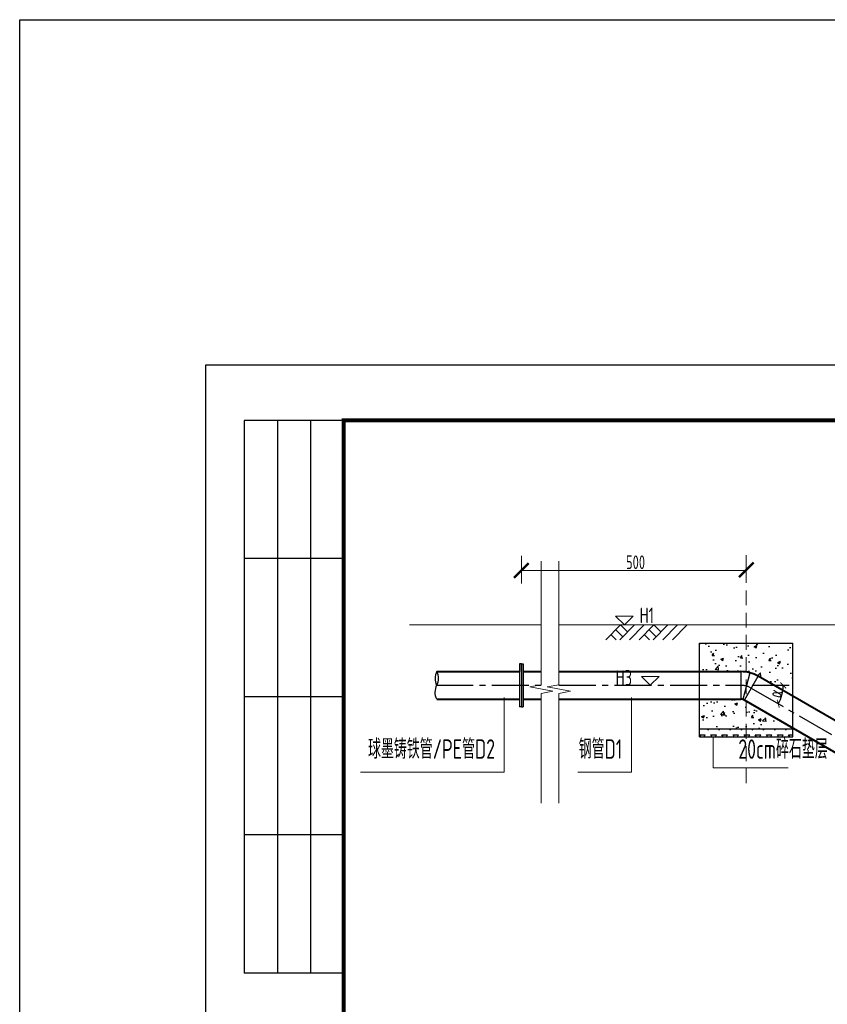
# Model space of a CAD drawing. Extents: x -493406 to 788281, y -294927 to -108123.
# Tile 5 of 7: x 451460 to 453536, y -286440 to -283910. Entities that reach past the tile are written whole.
import ezdxf
from ezdxf.enums import TextEntityAlignment as Align

# ---------------------------------------------------------------- set-up
doc = ezdxf.new("R2010")
doc.units = 0
for name, pattern in [('ACAD_ISO02W100', [15, 12, -3]), ('CENTER2', [28.575, 19.05, -3.175, 3.175, -3.175]), ('DASHED', [19.05, 12.7, -6.35])]:
    doc.linetypes.add(name, pattern=pattern)
for name, color, linetype in [('GPSCOMMON', 7, 'Continuous'), ('pp-com', 7, 'Continuous'), ('管道中心线', 6, 'CENTER2')]:
    doc.layers.add(name, color=color, linetype=linetype)
for name, color, linetype, lineweight in [('标注', 4, 'Continuous', 13), ('河口线', 4, 'ACAD_ISO02W100', 70), ('管线', 1, 'Continuous', 25), ('管道', 1, 'Continuous', 25), ('细线', 7, 'Continuous', 20)]:
    doc.layers.add(name, color=color, linetype=linetype, lineweight=lineweight)
doc.styles.add('gpshz', font='tssdeng.shx', dxfattribs={"width": 0.7, "bigfont": 'tssdchn.shx'})
doc.styles.add('图签', font='txt', dxfattribs={"width": 0.66})
doc.dimstyles.new('副本 1bi50', dxfattribs={"dimtxt": 35, "dimasz": 15, "dimexe": 15, "dimexo": 15, "dimgap": 0.01, "dimtad": 1, "dimdec": 0, "dimlfac": 0.014286, "dimdsep": 46, "dimtxsty": 'gpshz', "dimblk": 'ARCHTICK', "dimcen": 2.5, "dimclrd": 256, "dimclre": 256, "dimclrt": 256, "dimadec": 0, "dimazin": 0, "dimtfac": 1, "dimtdec": 0, "dimtmove": 2, "dimatfit": 0, "dimfxl": 0, "dimlwd": -1, "dimlwe": -1, "dimarcsym": 0})

# ---------------------------------------------------------------- blocks, each defined once
blk = doc.blocks.new('_ArchTick')
at = {"color": 0, "linetype": 'ByBlock', "const_width": 0.15}
blk.add_lwpolyline([(-0.5, -0.5), (0.5, 0.5)], dxfattribs=at)
blk = doc.blocks.new('*D80')
at = {"layer": 'Defpoints', "color": 0}
for p in [(453340.6, -285627.9), (453736.4, -285872.9), (453801.7, -285894.1), (453828.1, -285901), (454869.7, -285901.4)]:
    blk.add_point(p, dxfattribs=at)
at = {"layer": 'GPSCOMMON'}
blk.add_line((453798.6, -285901), (453716.4, -285901), dxfattribs=at)
blk.add_arc((453813.6, -285901), 82.2, 150, 179.9821, dxfattribs=at)
at = {"layer": 'GPSCOMMON', "xscale": 15, "yscale": 15, "zscale": 15}
for p, rotation in [((453742.5, -285859.9), 59.9999999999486), ((453731.4, -285901), 269.9821296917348)]:
    blk.add_blockref('_ArchTick', p, dxfattribs=dict(at, rotation=rotation))
at = {"layer": 'GPSCOMMON', "insert": (453712, -285875.2), "char_height": 35, "attachment_point": 5, "rotation": 75.7425, "style": 'gpshz'}
blk.add_mtext('α', dxfattribs=at)
blk = doc.blocks.new('*D81')
at = {"layer": 'Defpoints', "color": 0}
for p in [(452846.4, -285620.7), (453313.6, -285620.7), (453340.6, -285627.9), (453417.3, -285653.2), (453801.7, -285894.1)]:
    blk.add_point(p, dxfattribs=at)
at = {"layer": 'GPSCOMMON'}
blk.add_line((453343.1, -285620.7), (453438.1, -285620.7), dxfattribs=at)
blk.add_arc((453328.1, -285620.7), 95, 330, 0, dxfattribs=at)
at = {"layer": 'GPSCOMMON', "xscale": 15, "yscale": 15, "zscale": 15}
for p, rotation in [((453423.1, -285620.7), 89.99999999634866), ((453410.3, -285668.2), 240.0000000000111)]:
    blk.add_blockref('_ArchTick', p, dxfattribs=dict(at, rotation=rotation))
at = {"layer": 'GPSCOMMON', "insert": (453402.9, -285640.8), "char_height": 35, "attachment_point": 5, "rotation": 75, "style": 'gpshz'}
blk.add_mtext('α', dxfattribs=at)
blk = doc.blocks.new('*U69')
at = {"color": 0}
for p, q in [((7, 287), (7, 187)), ((25, 287), (7, 287)), ((13, 287), (13, 187)), ((19, 287), (19, 187)), ((25, 262), (7, 262)), ((25, 237), (7, 237)), ((25, 212), (7, 212)), ((25, 187), (7, 187))]:
    blk.add_line(p, q, dxfattribs=at)
blk.add_lwpolyline([(0, 0), (420, 0), (420, 297), (0, 297)], close=True, dxfattribs=at)
at = {"color": 0, "const_width": 0.75}
blk.add_lwpolyline([(410, 10), (410, 287), (25, 287), (25, 10), (410, 10)], dxfattribs=at)
at = {"color": 0, "linetype": 'Continuous', "style": '图签', "flags": 8}
for tag, width, p, p2 in [('设计总负责', 0.611046, (130.25, 28.99), (141.11, 28.99)), ('工程名称', 2.988281, (283.25, 28.99), (325.75, 28.99)), ('图纸编号', 2.575163, (345.13, 28.99), (381.76, 28.99)), ('子项名称', 2.988281, (283.25, 20.99), (325.75, 20.99))]:
    blk.add_attdef(tag, text='', height=2.5, dxfattribs=dict(at, width=width)).set_placement(p, p2, align=Align.FIT)
at = {"color": 0, "linetype": 'Continuous', "ltscale": 0.055, "style": '图签', "flags": 8}
for tag, width, p, p2 in [('审定', 1.617188, (172.25, 28.99), (183.75, 28.99)), ('设计', 1.617188, (214.25, 28.99), (225.75, 28.99)), ('工程编号', 0.738284, (256.25, 28.99), (266.75, 28.99)), ('版本', 1.530605, (397.87, 28.99), (408.75, 28.99)), ('设计负责', 0.763807, (130.25, 20.99), (141.11, 20.99)), ('审核', 1.617188, (172.25, 20.99), (183.75, 20.99)), ('注册工程师', 0.646875, (214.25, 20.99), (225.75, 20.99)), ('图纸比例', 0.738284, (256.25, 20.99), (266.75, 20.99)), ('专业负责', 0.763807, (130.25, 12.65), (141.11, 12.65)), ('校核', 1.617188, (172.25, 12.65), (183.75, 12.65)), ('注册建筑师', 0.646875, (214.25, 12.65), (225.75, 12.65)), ('出图日期', 0.738284, (256.25, 12.65), (266.75, 12.65))]:
    blk.add_attdef(tag, text='', height=2.5, dxfattribs=dict(at, width=width)).set_placement(p, p2, align=Align.FIT)
at = {"color": 0, "linetype": 'Continuous', "style": '图签'}
for tag, p, width in [('设计证书', (43.26, 16.37), 1.55), ('咨询证书', (43.26, 12.88), 0.9)]:
    blk.add_attdef(tag, p, '', height=2, dxfattribs=dict(at, width=width))
at = {"color": 0, "linetype": 'Continuous', "style": '图签', "width": 0.85}
for tag, height, p in [('图纸名称_2_1', 2.2, (305.02, 15.12)), ('图纸名称_1_1', 2.5, (305.02, 13.35)), ('图纸名称_2_2', 2.2, (305.02, 11.51))]:
    blk.add_attdef(tag, text='', height=height, dxfattribs=at).set_placement(p, align=Align.CENTER)
blk = doc.blocks.new('20180504.1607550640')
at = {"layer": 'GPSCOMMON', "ltscale": 1.5}
h = blk.add_hatch(dxfattribs=at)
h.set_pattern_fill('AR-CONC', color=256, scale=0.4, style=0)
h.set_pattern_definition([(50, (-20210.14, -127578.82), (72.8738676, -6.375634), [7.62, -83.82]), (355, (-20210.14, -127578.82), (-14.097369, 76.422738), [6.096, -67.056234]), (100.451445, (-20204.07, -127579.35), (58.776499, 70.047101), [6.476004, -71.236098]), (46.1842, (-20210.14, -127558.5), (108.431616, -16.816931), [11.43, -125.73]), (96.635558, (-20201.1, -127559.9), (94.961654, 98.97045), [9.71401, -106.854243]), (351.18415, (-20210.14, -127558.5), (94.961654, 98.97045), [9.143987, -100.583893]), (21, (-20199.98, -127563.58), (60.6457565, -40.906079), [7.62, -83.82]), (326, (-20199.98, -127563.58), (24.720811, 73.675186), [6.096, -67.056]), (71.451445, (-20194.926, -127566.99), (85.366568, 32.769108), [6.476004, -71.235975]), (37.5, (-20210.14, -127578.822), (1.2354413, 33.8220155), [0, -66.2432, 0, -68.072, 0, -67.31]), (7.5, (-20210.14, -127578.822), (26.727865, 40.07223), [0, -38.8112, 0, -64.7192, 0, -25.654]), (327.5, (-20232.797, -127578.822), (54.236238, -2.2914976), [0, -25.4, 0, -79.248, 0, -105.156]), (317.5, (-20242.957, -127578.82), (59.2516726, 10.1705964), [0, -33.02, 0, -52.6288, 0, -74.676])])
h.paths.add_polyline_path([(453328.15, -285512.71), (453208.19, -285512.71), (453208.19, -285585.53), (453314.17, -285585.53, -0.0392203), (453328.15, -285586.63)])
h.paths.add_polyline_path([(453448.19, -285512.71), (453328.15, -285512.71), (453328.15, -285586.63, -0.0919574), (453358.92, -285597.52), (453448.19, -285649.06)])
h.paths.add_polyline_path([(453328.15, -285661.73), (453323.42, -285659.01, 0.1316525), (453314.17, -285656.53), (453208.19, -285656.53), (453208.19, -285732.71), (453328.15, -285732.71)])
h.paths.add_polyline_path([(453328.15, -285661.73), (453328.15, -285732.71), (453448.19, -285732.71), (453448.19, -285731.04)])
at = {"layer": 'GPSCOMMON'}
h = blk.add_hatch(dxfattribs=at)
h.set_pattern_fill('TRIANG', color=256, scale=3, style=0)
h.set_pattern_definition([(60, (-5770.372, -123199.535), (-14.2875, 24.7466759), [14.2875, -14.2875]), (120, (-5770.372, -123199.535), (-28.575, 2e-08), [14.2875, -14.2875]), (0, (-5777.516, -123187.162), (14.2875, 24.7466759), [14.2875, -14.2875])])
h.paths.add_polyline_path([(453328.15, -285732.71), (453208.19, -285732.71), (453208.19, -285752.71), (453328.15, -285752.71)])
h.paths.add_polyline_path([(453448.19, -285732.71), (453328.15, -285732.71), (453328.15, -285752.71), (453448.19, -285752.71)])
for p, q in [((453208.19, -285752.71, 2191.06), (453208.19, -285512.71, 2191.06)), ((453208.19, -285512.71, 2191.06), (453448.19, -285512.71, 2191.06)), ((453448.19, -285752.71, 2191.06), (453448.19, -285512.71, 2191.06)), ((452749.96, -285565.53, -415.89), (452744.96, -285565.53, -415.89)), ((452744.96, -285565.53, -415.89), (452744.96, -285675.88, -415.89)), ((452749.96, -285565.53, -415.89), (452749.96, -285675.88, -415.89)), ((452749.96, -285585.53, -415.89), (452749.96, -285565.53, -415.89)), ((452749.96, -285565.53, -415.89), (452754.96, -285565.53, -415.89)), ((452754.96, -285565.53, -415.89), (452754.96, -285675.88, -415.89)), ((452749.96, -285675.88, -415.89), (452744.96, -285675.88, -415.89)), ((452749.96, -285675.88, -415.89), (452754.96, -285675.88, -415.89)), ((453208.19, -285732.71, 2191.06), (453448.19, -285732.71, 2191.06)), ((453208.19, -285752.71, 2191.06), (453448.19, -285752.71, 2191.06))]:
    blk.add_line(p, q, dxfattribs=at)
blk.add_lwpolyline([(451460.3, -283910.4), (458292.3, -283910.4), (458292.3, -294926.9), (451460.3, -294926.9)], close=True, dxfattribs=at)
for centre, radius, start, end in [((452566.32, -285603.52, -423.94), 38.21, 151.90489, 206.71523), ((452501.94, -285602.75, -423.94), 35.18, 329.30766, 29.31246), ((452565.9, -285638.7, -423.94), 38.21, 151.90489, 206.71523)]:
    blk.add_arc(centre, radius, start, end, dxfattribs=at)
at = {"layer": '标注'}
for p, q in [((452749.96, -285359.48, -415.89), (452749.96, -285288.18, -415.89)), ((452749.96, -285345.58, 2199.11), (452749.96, -285288.18, 2199.11)), ((452801.26, -285619.34, 1767.12), (452801.26, -285301.92, 1767.12)), ((452846.36, -285619.34, 1767.12), (452846.36, -285301.92, 1767.12)), ((453328.15, -285357.83, -415.89), (453328.15, -285286.53, -415.89)), ((453328.15, -285343.93, 2199.11), (453328.15, -285286.53, 2199.11)), ((452749.81, -285325.33), (453328.65, -285325.33)), ((452749.96, -285325.68), (452750.66, -285324.98)), ((452750.31, -285331.3), (452750.31, -285324.83)), ((453327.8, -285325.68), (453328.5, -285324.98)), ((453328.15, -285326.25), (453328.15, -285324.83)), ((453037.4, -285442.76, -424.79), (452991.87, -285442.76, -424.79)), ((452991.87, -285442.76, -424.79), (453014.64, -285465.53, -424.79)), ((453014.64, -285465.53, -424.79), (453037.4, -285442.76, -424.79)), ((453005.06, -285465.53, -847.88), (452966.97, -285503.62, -847.88)), ((452992.6, -285477.99, -847.88), (453010.49, -285495.87, -847.88)), ((453040.84, -285465.53, -847.88), (453002.74, -285503.62, -847.88)), ((453005.06, -285465.53, -847.88), (453022.95, -285483.41, -847.88)), ((453018.76, -285465.53, -424.79), (453273.62, -285465.53, -424.79)), ((453065.75, -285465.53, -847.88), (453027.66, -285503.62, -847.88)), ((453090.67, -285465.53, -847.88), (453052.57, -285503.62, -847.88)), ((453078.21, -285477.99, -847.88), (453096.1, -285495.87, -847.88)), ((453126.44, -285465.53, -847.88), (453088.35, -285503.62, -847.88)), ((453090.67, -285465.53, -847.88), (453108.56, -285483.41, -847.88)), ((453151.36, -285465.53, -847.88), (453113.26, -285503.62, -847.88)), ((453176.28, -285465.53, -847.88), (453138.18, -285503.62, -847.88)), ((452980.14, -285490.44, -847.88), (452993.32, -285503.62, -847.88)), ((453065.75, -285490.44, -847.88), (453078.93, -285503.62, -847.88)), ((453081.2, -285620.7, -423.94), (453058.44, -285597.94, -423.94)), ((453058.44, -285597.94, -423.94), (453103.96, -285597.94, -423.94)), ((453103.96, -285597.94, -423.94), (453081.2, -285620.7, -423.94)), ((452801.26, -285619.34, 1767.12), (452771.47, -285624.89, 1767.12)), ((452831.05, -285636, 1767.12), (452771.47, -285624.89, 1767.12)), ((452831.05, -285636, 1767.12), (452801.26, -285641.55, 1767.12)), ((452846.36, -285619.34, 1767.12), (452816.57, -285624.89, 1767.12)), ((452876.15, -285636, 1767.12), (452816.57, -285624.89, 1767.12)), ((452876.15, -285636, 1767.12), (452846.36, -285641.55, 1767.12)), ((452705.76, -285843.82, 2191.06), (452705.76, -285652.12, 2191.06)), ((452801.26, -285923.15, 1767.12), (452801.26, -285641.55, 1767.12)), ((452846.36, -285923.15, 1767.12), (452846.36, -285641.55, 1767.12)), ((453032.82, -285843.82, 2191.06), (453032.82, -285652.12, 2191.06)), ((453242.89, -285832.53, 2191.06), (453242.89, -285752.71, 2191.06)), ((453435.65, -285832.53, 2191.06), (453242.89, -285832.53, 2191.06)), ((452336.7, -285843.82, 2191.06), (452705.76, -285843.82, 2191.06)), ((452895.5, -285843.82, 2191.06), (453032.82, -285843.82, 2191.06))]:
    blk.add_line(p, q, dxfattribs=at)
at = {"layer": '管线'}
for p, q in [((453314.17, -285585.53, 2191.06), (453314.17, -285656.53, 2191.06)), ((453337.34, -285588.58, 2191.06), (453318.96, -285657.16, 2191.06)), ((453323.42, -285659.01, 2191.06), (453358.92, -285597.52, 2191.06))]:
    blk.add_line(p, q, dxfattribs=at)
at = {"layer": '管道', "lineweight": 40}
for p, q in [((452532.61, -285585.53, -423.94), (452744.96, -285585.53, -423.94)), ((452754.96, -285585.53, -423.94), (452801.26, -285585.53, -423.94)), ((452846.36, -285585.53, 2191.06), (453314.17, -285585.53, 2191.06)), ((453818.72, -285862.98, 2191.06), (453358.92, -285597.52, 2191.06)), ((452532.61, -285656.53, -423.94), (452744.96, -285656.53, -423.94)), ((452754.96, -285656.53, -423.94), (452801.26, -285656.53, -423.94)), ((452845.46, -285656.53, 2191.06), (453314.17, -285656.53, 2191.06)), ((453783.34, -285924.54, 2191.06), (453323.42, -285659.01, 2191.06))]:
    blk.add_line(p, q, dxfattribs=at)
for radius in [89.5, 18.5]:
    blk.add_arc((453314.17, -285675.03, 2191.06), radius, 60, 90, dxfattribs=at)
at = {"layer": '管道中心线', "ltscale": 5}
for p, q in [((452531.05, -285620.7, -423.94), (452801.26, -285620.7, -423.94)), ((452846.36, -285620.7, -423.94), (453313.61, -285620.7, -423.94)), ((453340.61, -285627.94, 2030.07), (453801.65, -285894.12, 2030.07))]:
    blk.add_line(p, q, dxfattribs=at)
blk.add_arc((453313.61, -285674.7, 2191.06), 54, 60, 90, dxfattribs=at)
at = {"layer": '细线', "linetype": 'DASHED', "ltscale": 3}
blk.add_line((453328.15, -285872.39, 2191.06), (453328.15, -285373.35, 2191.06), dxfattribs=at)
at = {"layer": '细线'}
for p, q in [((452801.26, -285465.53, -349.31), (452461.96, -285465.53, -249.23)), ((453568.14, -285465.53, -847.88), (452846.36, -285465.53, -355.44))]:
    blk.add_line(p, q, dxfattribs=at)
at = {"layer": 'pp-com', "xscale": 14.2, "yscale": 14.2, "zscale": 14.2}
blk.add_blockref('*U69', (451938.3, -289015.44), dxfattribs=at)
at = {"layer": '标注', "xscale": 37.5, "yscale": 37.5, "zscale": 37.5}
for p in [(452749.96, -285325.68, -415.89), (453328.15, -285324.03, -415.89)]:
    blk.add_blockref('_ArchTick', p, dxfattribs=at)
at = {"layer": '标注', "xscale": 37.5, "yscale": 37.5, "zscale": 37.5, "rotation": 180}
for p in [(452749.96, -285325.68, 2199.11), (453328.15, -285324.03, 2199.11)]:
    blk.add_blockref('_ArchTick', p, dxfattribs=at)
at = {"layer": '标注', "style": 'gpshz', "width": 0.7}
for s, p in [('球墨铸铁管/PE管D2', (452682.28, -285824.45, -3226.35)), ('钢管D1', (453009.34, -285824.45, -3226.35)), ('20cm碎石垫层', (453537.45, -285824.58, -2802.41))]:
    blk.add_text(s, height=50, dxfattribs=at).set_placement(p, align=Align.BOTTOM_RIGHT)
at = {"layer": '标注', "insert": (453043.44, -285304.53), "char_height": 35, "attachment_point": 5, "style": 'gpshz'}
blk.add_mtext('500', dxfattribs=at)
at = {"layer": '河口线', "linetype": 'Continuous', "lineweight": 0, "style": 'gpshz', "width": 0.7}
for s, p in [('H1', (453054.04, -285461.03, -2615.85)), ('H3', (452992.38, -285621.61, -2615))]:
    blk.add_text(s, height=40, dxfattribs=at).set_placement(p)
at = {"layer": 'GPSCOMMON'}
dim = blk.add_angular_dim_2l(base=(453417.34, -285653.19), line1=((453340.61, -285627.94, 2030.07), (453801.65, -285894.12, 2030.07)), line2=((452846.36, -285620.7, -423.94), (453313.61, -285620.7, -423.94)), text='α', dimstyle='副本 1bi50', override={"dimtxsty": 'gpshz'}, dxfattribs=at)
dim.commit()
dim.dimension.update_dxf_attribs({"geometry": '*D81', "text_midpoint": (453402.92, -285640.76)})
dim = blk.add_angular_dim_2l(base=(453736.4, -285872.91), line1=((454869.73, -285901.35, -423.94), (453828.09, -285901.03, -423.94)), line2=((453340.61, -285627.94, 2030.07), (453801.65, -285894.12, 2030.07)), text='α', dimstyle='副本 1bi50', override={"dimtxsty": 'gpshz'}, dxfattribs=at)
dim.commit()
dim.dimension.update_dxf_attribs({"geometry": '*D80', "text_midpoint": (453712.03, -285875.21), "dimtype": 162})

msp = doc.modelspace()

# ---------------------------------------------------------------- block references
at = {"layer": 'GPSCOMMON'}
msp.add_blockref('20180504.1607550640', (0, 0), dxfattribs=at)

doc.saveas('drawing.dxf')
